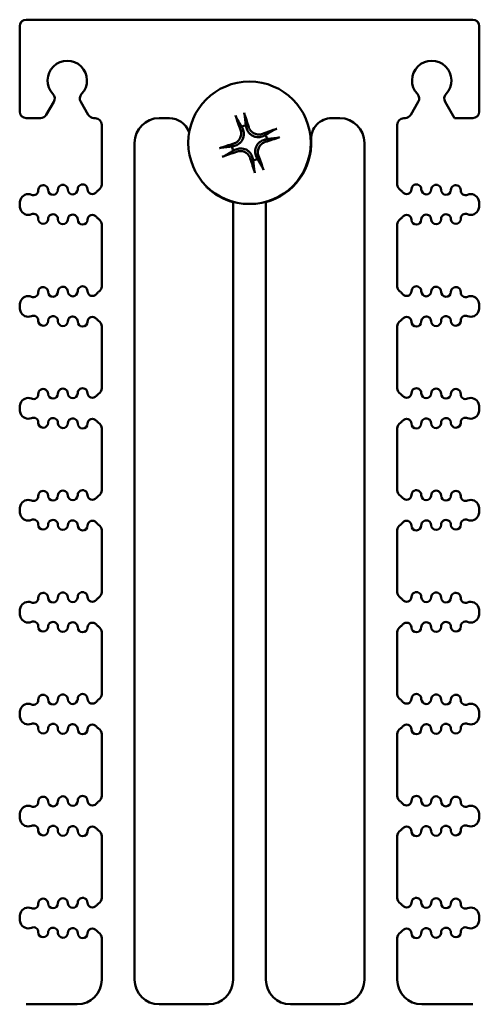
# Model space of a CAD drawing. Header units: inches. Extents: x 1.3 to 23.1, y 0.4 to 18.6.
# Tile 14 of 16: x 9.9 to 11.3, y 15.6 to 18.6. Entities that reach past the tile are written whole.
import ezdxf

# ---------------------------------------------------------------- set-up
doc = ezdxf.new("R2010")
doc.units = ezdxf.units.IN
doc.header["$LTSCALE"] = 0.8
doc.header["$MEASUREMENT"] = 0
doc.layers.add('Visible (ANSI)', color=7, linetype='Continuous', lineweight=50)

msp = doc.modelspace()

# ---------------------------------------------------------------- linework, layer by layer
at = {"layer": 'Visible (ANSI)'}
for p, q in [((9.8774, 18.6198), (11.2374, 18.6198)), ((9.8574, 18.3398), (9.8574, 18.5998)), ((11.2574, 18.3398), (11.2574, 18.5998)), ((9.9384, 18.3298), (9.9615, 18.3699)), ((10.0433, 18.3699), (10.0664, 18.3298)), ((11.0484, 18.3298), (11.0715, 18.3699)), ((11.1533, 18.3699), (11.1822, 18.3198)), ((9.8774, 18.3198), (9.9211, 18.3198)), ((10.0837, 18.3198), (10.0874, 18.3198)), ((10.2824, 18.3198), (10.3133, 18.3198)), ((10.8076, 18.3198), (10.8324, 18.3198)), ((11.0274, 18.3198), (11.0311, 18.3198)), ((11.1822, 18.3198), (11.2374, 18.3198)), ((10.1074, 18.2998), (10.1074, 18.1179)), ((10.3723, 18.2778), (10.3738, 18.2775)), ((11.0074, 18.1179), (11.0074, 18.2998)), ((10.2074, 15.6948), (10.2074, 18.2448)), ((10.9074, 18.2448), (10.9074, 15.6948)), ((10.5074, 18.0636), (10.5074, 15.6948)), ((10.6074, 15.6948), (10.6074, 18.0636)), ((9.8574, 18.0576), (9.8574, 18.0559)), ((11.2574, 18.0576), (11.2574, 18.0559)), ((10.1074, 17.9956), (10.1074, 17.8073)), ((11.0074, 17.8073), (11.0074, 17.9956)), ((9.8574, 17.7471), (9.8574, 17.7454)), ((11.2574, 17.7471), (11.2574, 17.7454)), ((10.1074, 17.6851), (10.1074, 17.4968)), ((11.0074, 17.4968), (11.0074, 17.6851)), ((9.8574, 17.4365), (9.8574, 17.4348)), ((11.2574, 17.4365), (11.2574, 17.4348)), ((10.1074, 17.3745), (10.1074, 17.1862)), ((11.0074, 17.1862), (11.0074, 17.3745)), ((9.8574, 17.1259), (9.8574, 17.1243)), ((11.2574, 17.1259), (11.2574, 17.1243)), ((10.1074, 17.064), (10.1074, 16.8757)), ((11.0074, 16.8757), (11.0074, 17.064)), ((9.8574, 16.8154), (9.8574, 16.8137)), ((11.2574, 16.8154), (11.2574, 16.8137)), ((10.1074, 16.7534), (10.1074, 16.5651)), ((11.0074, 16.5651), (11.0074, 16.7534)), ((9.8574, 16.5048), (9.8574, 16.5031)), ((11.2574, 16.5048), (11.2574, 16.5031)), ((10.1074, 16.4429), (10.1074, 16.2546)), ((11.0074, 16.2546), (11.0074, 16.4429)), ((9.8574, 16.1943), (9.8574, 16.1926)), ((11.2574, 16.1943), (11.2574, 16.1926)), ((10.1074, 16.1323), (10.1074, 15.944)), ((11.0074, 15.944), (11.0074, 16.1323)), ((9.8574, 15.8837), (9.8574, 15.882)), ((11.2574, 15.8837), (11.2574, 15.882)), ((10.1074, 15.8217), (10.1074, 15.6948)), ((11.0074, 15.6948), (11.0074, 15.8217)), ((10.0324, 15.6198), (9.8774, 15.6198)), ((10.4324, 15.6198), (10.2824, 15.6198)), ((10.8324, 15.6198), (10.6824, 15.6198)), ((11.2374, 15.6198), (11.0824, 15.6198))]:
    msp.add_line(p, q, dxfattribs=at)
msp.add_circle((10.5574, 18.2448), 0.1865, dxfattribs=at)
for centre, radius, start, end in [((9.8774, 18.5998), 0.02, 90, 180), ((11.2374, 18.5998), 0.02, 0, 90), ((10.0024, 18.4348), 0.06, 316.6545, 223.3455), ((11.1124, 18.4348), 0.06, 316.6545, 223.3455), ((9.9442, 18.3799), 0.02, 330, 43.3455), ((10.0606, 18.3799), 0.02, 136.6545, 210), ((11.0542, 18.3799), 0.02, 330, 43.3455), ((11.1706, 18.3799), 0.02, 136.6545, 210), ((9.8774, 18.3398), 0.02, 180, 270), ((11.2374, 18.3398), 0.02, 270, 0), ((9.9211, 18.3398), 0.02, 270, 330), ((10.0837, 18.3398), 0.02, 210, 270), ((10.0874, 18.2998), 0.02, 0, 90), ((10.2824, 18.2448), 0.075, 90, 180), ((10.3133, 18.2573), 0.0625, 19.1305, 90), ((10.8076, 18.2573), 0.0625, 90, 182.8603), ((10.8324, 18.2448), 0.075, 0, 90), ((11.0274, 18.2998), 0.02, 90, 180), ((11.0311, 18.3398), 0.02, 270, 330), ((10.5574, 18.2448), 0.0546, 101.8682, 115.6547), ((10.5574, 18.2448), 0.0546, 11.8682, 25.6547), ((10.5574, 18.2448), 0.188, 285.4239, 2.8603), ((10.5574, 18.2448), 0.0546, 191.8682, 205.6547), ((10.5574, 18.2448), 0.0546, 281.8682, 295.6547), ((9.8991, 18.1001), 0.015, 246.8961, 1.1458), ((9.929, 18.1007), 0.015, 1.1458, 181.1458), ((9.959, 18.1013), 0.015, 181.1458, 1.1458), ((9.989, 18.1019), 0.015, 1.1458, 181.1458), ((10.019, 18.1025), 0.015, 181.1458, 1.1458), ((10.049, 18.1031), 0.015, 1.1458, 181.1458), ((10.079, 18.1037), 0.015, 181.1458, 322.7888), ((10.1109, 18.0795), 0.025, 121.4376, 142.7888), ((10.0874, 18.1179), 0.02, 301.4376, 0), ((10.4427, 18.122), 0.02, 203.3608, 226.9546), ((10.5574, 18.2448), 0.188, 226.9546, 254.5761), ((11.0274, 18.1179), 0.02, 180, 238.5624), ((11.0039, 18.0795), 0.025, 37.2112, 58.5624), ((11.0358, 18.1037), 0.015, 217.2112, 358.8542), ((11.0658, 18.1031), 0.015, 358.8542, 178.8542), ((11.0958, 18.1025), 0.015, 178.8542, 358.8542), ((11.1258, 18.1019), 0.015, 358.8542, 178.8542), ((11.1558, 18.1013), 0.015, 178.8542, 358.8542), ((11.1858, 18.1007), 0.015, 358.8542, 178.8542), ((11.2158, 18.1001), 0.015, 178.8542, 293.1039), ((9.8999, 18.0576), 0.0425, 160.9922, 180), ((9.8834, 18.0633), 0.025, 66.8961, 160.9922), ((11.2314, 18.0633), 0.025, 19.0078, 113.1039), ((11.2149, 18.0576), 0.0425, 0, 19.0078), ((9.8999, 18.0559), 0.0425, 180, 199.0078), ((9.8834, 18.0502), 0.025, 199.0078, 293.1039), ((11.2314, 18.0502), 0.025, 246.8961, 340.9922), ((11.2149, 18.0559), 0.0425, 340.9922, 0), ((9.8991, 18.0134), 0.015, 358.8542, 113.1039), ((9.929, 18.0128), 0.015, 178.8542, 358.8542), ((9.959, 18.0122), 0.015, 358.8542, 178.8542), ((9.989, 18.0116), 0.015, 178.8542, 358.8542), ((10.019, 18.011), 0.015, 358.8542, 178.8542), ((10.049, 18.0104), 0.015, 178.8542, 358.8542), ((10.079, 18.0098), 0.015, 37.2112, 178.8542), ((10.1109, 18.034), 0.025, 217.2112, 238.5624), ((10.0874, 17.9956), 0.02, 0, 58.5624), ((11.0274, 17.9956), 0.02, 121.4376, 180), ((11.0039, 18.034), 0.025, 301.4376, 322.7888), ((11.0358, 18.0098), 0.015, 1.1458, 142.7888), ((11.0658, 18.0104), 0.015, 181.1458, 1.1458), ((11.0958, 18.011), 0.015, 1.1458, 181.1458), ((11.1258, 18.0116), 0.015, 181.1458, 1.1458), ((11.1558, 18.0122), 0.015, 1.1458, 181.1458), ((11.1858, 18.0128), 0.015, 181.1458, 1.1458), ((11.2158, 18.0134), 0.015, 66.8961, 181.1458), ((9.929, 17.7901), 0.015, 1.1458, 181.1458), ((9.959, 17.7907), 0.015, 181.1458, 1.1458), ((9.989, 17.7913), 0.015, 1.1458, 181.1458), ((10.019, 17.7919), 0.015, 181.1458, 1.1458), ((10.049, 17.7925), 0.015, 1.1458, 181.1458), ((10.079, 17.7931), 0.015, 181.1458, 322.7888), ((10.1109, 17.769), 0.025, 121.4376, 142.7888), ((10.0874, 17.8073), 0.02, 301.4376, 0), ((11.0274, 17.8073), 0.02, 180, 238.5624), ((11.0039, 17.769), 0.025, 37.2112, 58.5624), ((11.0358, 17.7931), 0.015, 217.2112, 358.8542), ((11.0658, 17.7925), 0.015, 358.8542, 178.8542), ((11.0958, 17.7919), 0.015, 178.8542, 358.8542), ((11.1258, 17.7913), 0.015, 358.8542, 178.8542), ((11.1558, 17.7907), 0.015, 178.8542, 358.8542), ((11.1858, 17.7901), 0.015, 358.8542, 178.8542), ((9.8999, 17.7471), 0.0425, 160.9922, 180), ((9.8834, 17.7528), 0.025, 66.8961, 160.9922), ((9.8991, 17.7895), 0.015, 246.8961, 1.1458), ((11.2158, 17.7895), 0.015, 178.8542, 293.1039), ((11.2314, 17.7528), 0.025, 19.0078, 113.1039), ((11.2149, 17.7471), 0.0425, 0, 19.0078), ((9.8999, 17.7454), 0.0425, 180, 199.0078), ((9.8834, 17.7397), 0.025, 199.0078, 293.1039), ((11.2314, 17.7397), 0.025, 246.8961, 340.9922), ((11.2149, 17.7454), 0.0425, 340.9922, 0), ((9.8991, 17.7029), 0.015, 358.8542, 113.1039), ((9.929, 17.7023), 0.015, 178.8542, 358.8542), ((9.959, 17.7017), 0.015, 358.8542, 178.8542), ((9.989, 17.7011), 0.015, 178.8542, 358.8542), ((10.019, 17.7005), 0.015, 358.8542, 178.8542), ((10.049, 17.6999), 0.015, 178.8542, 358.8542), ((10.079, 17.6993), 0.015, 37.2112, 178.8542), ((10.1109, 17.7235), 0.025, 217.2112, 238.5624), ((10.0874, 17.6851), 0.02, 0, 58.5624), ((11.0274, 17.6851), 0.02, 121.4376, 180), ((11.0039, 17.7235), 0.025, 301.4376, 322.7888), ((11.0358, 17.6993), 0.015, 1.1458, 142.7888), ((11.0658, 17.6999), 0.015, 181.1458, 1.1458), ((11.0958, 17.7005), 0.015, 1.1458, 181.1458), ((11.1258, 17.7011), 0.015, 181.1458, 1.1458), ((11.1558, 17.7017), 0.015, 1.1458, 181.1458), ((11.1858, 17.7023), 0.015, 181.1458, 1.1458), ((11.2158, 17.7029), 0.015, 66.8961, 181.1458), ((9.929, 17.4796), 0.015, 1.1458, 181.1458), ((9.989, 17.4808), 0.015, 1.1458, 181.1458), ((10.049, 17.482), 0.015, 1.1458, 181.1458), ((10.0874, 17.4968), 0.02, 301.4376, 0), ((11.0274, 17.4968), 0.02, 180, 238.5624), ((11.0658, 17.482), 0.015, 358.8542, 178.8542), ((11.1258, 17.4808), 0.015, 358.8542, 178.8542), ((11.1858, 17.4796), 0.015, 358.8542, 178.8542), ((9.8834, 17.4422), 0.025, 66.8961, 160.9922), ((9.8991, 17.479), 0.015, 246.8961, 1.1458), ((9.959, 17.4802), 0.015, 181.1458, 1.1458), ((10.019, 17.4814), 0.015, 181.1458, 1.1458), ((10.079, 17.4826), 0.015, 181.1458, 322.7888), ((10.1109, 17.4584), 0.025, 121.4376, 142.7888), ((11.0039, 17.4584), 0.025, 37.2112, 58.5624), ((11.0358, 17.4826), 0.015, 217.2112, 358.8542), ((11.0958, 17.4814), 0.015, 178.8542, 358.8542), ((11.1558, 17.4802), 0.015, 178.8542, 358.8542), ((11.2158, 17.479), 0.015, 178.8542, 293.1039), ((11.2314, 17.4422), 0.025, 19.0078, 113.1039), ((9.8999, 17.4365), 0.0425, 160.9922, 180), ((9.8999, 17.4348), 0.0425, 180, 199.0078), ((11.2149, 17.4365), 0.0425, 0, 19.0078), ((11.2149, 17.4348), 0.0425, 340.9922, 0), ((9.8834, 17.4291), 0.025, 199.0078, 293.1039), ((9.8991, 17.3923), 0.015, 358.8542, 113.1039), ((9.959, 17.3911), 0.015, 358.8542, 178.8542), ((10.019, 17.3899), 0.015, 358.8542, 178.8542), ((10.079, 17.3887), 0.015, 37.2112, 178.8542), ((11.0358, 17.3887), 0.015, 1.1458, 142.7888), ((11.0958, 17.3899), 0.015, 1.1458, 181.1458), ((11.1558, 17.3911), 0.015, 1.1458, 181.1458), ((11.2158, 17.3923), 0.015, 66.8961, 181.1458), ((11.2314, 17.4291), 0.025, 246.8961, 340.9922), ((9.929, 17.3917), 0.015, 178.8542, 358.8542), ((9.989, 17.3905), 0.015, 178.8542, 358.8542), ((10.049, 17.3893), 0.015, 178.8542, 358.8542), ((10.1109, 17.4129), 0.025, 217.2112, 238.5624), ((10.0874, 17.3745), 0.02, 0, 58.5624), ((11.0274, 17.3745), 0.02, 121.4376, 180), ((11.0039, 17.4129), 0.025, 301.4376, 322.7888), ((11.0658, 17.3893), 0.015, 181.1458, 1.1458), ((11.1258, 17.3905), 0.015, 181.1458, 1.1458), ((11.1858, 17.3917), 0.015, 181.1458, 1.1458), ((9.8991, 17.1684), 0.015, 246.8961, 1.1458), ((9.929, 17.169), 0.015, 1.1458, 181.1458), ((9.959, 17.1696), 0.015, 181.1458, 1.1458), ((9.989, 17.1702), 0.015, 1.1458, 181.1458), ((10.019, 17.1708), 0.015, 181.1458, 1.1458), ((10.049, 17.1714), 0.015, 1.1458, 181.1458), ((10.079, 17.172), 0.015, 181.1458, 322.7888), ((10.1109, 17.1478), 0.025, 121.4376, 142.7888), ((10.0874, 17.1862), 0.02, 301.4376, 0), ((11.0274, 17.1862), 0.02, 180, 238.5624), ((11.0039, 17.1478), 0.025, 37.2112, 58.5624), ((11.0358, 17.172), 0.015, 217.2112, 358.8542), ((11.0658, 17.1714), 0.015, 358.8542, 178.8542), ((11.0958, 17.1708), 0.015, 178.8542, 358.8542), ((11.1258, 17.1702), 0.015, 358.8542, 178.8542), ((11.1558, 17.1696), 0.015, 178.8542, 358.8542), ((11.1858, 17.169), 0.015, 358.8542, 178.8542), ((11.2158, 17.1684), 0.015, 178.8542, 293.1039), ((9.8999, 17.1259), 0.0425, 160.9922, 180), ((9.8834, 17.1316), 0.025, 66.8961, 160.9922), ((11.2314, 17.1316), 0.025, 19.0078, 113.1039), ((11.2149, 17.1259), 0.0425, 0, 19.0078), ((9.8999, 17.1243), 0.0425, 180, 199.0078), ((9.8834, 17.1186), 0.025, 199.0078, 293.1039), ((11.2314, 17.1186), 0.025, 246.8961, 340.9922), ((11.2149, 17.1243), 0.0425, 340.9922, 0), ((9.8991, 17.0818), 0.015, 358.8542, 113.1039), ((9.929, 17.0812), 0.015, 178.8542, 358.8542), ((9.959, 17.0806), 0.015, 358.8542, 178.8542), ((9.989, 17.08), 0.015, 178.8542, 358.8542), ((10.019, 17.0794), 0.015, 358.8542, 178.8542), ((10.049, 17.0788), 0.015, 178.8542, 358.8542), ((10.079, 17.0782), 0.015, 37.2112, 178.8542), ((10.1109, 17.1024), 0.025, 217.2112, 238.5624), ((10.0874, 17.064), 0.02, 0, 58.5624), ((11.0274, 17.064), 0.02, 121.4376, 180), ((11.0039, 17.1024), 0.025, 301.4376, 322.7888), ((11.0358, 17.0782), 0.015, 1.1458, 142.7888), ((11.0658, 17.0788), 0.015, 181.1458, 1.1458), ((11.0958, 17.0794), 0.015, 1.1458, 181.1458), ((11.1258, 17.08), 0.015, 181.1458, 1.1458), ((11.1558, 17.0806), 0.015, 1.1458, 181.1458), ((11.1858, 17.0812), 0.015, 181.1458, 1.1458), ((11.2158, 17.0818), 0.015, 66.8961, 181.1458), ((9.929, 16.8585), 0.015, 1.1458, 181.1458), ((9.989, 16.8597), 0.015, 1.1458, 181.1458), ((10.019, 16.8603), 0.015, 181.1458, 1.1458), ((10.049, 16.8609), 0.015, 1.1458, 181.1458), ((10.079, 16.8615), 0.015, 181.1458, 322.7888), ((10.0874, 16.8757), 0.02, 301.4376, 0), ((11.0274, 16.8757), 0.02, 180, 238.5624), ((11.0358, 16.8615), 0.015, 217.2112, 358.8542), ((11.0658, 16.8609), 0.015, 358.8542, 178.8542), ((11.0958, 16.8603), 0.015, 178.8542, 358.8542), ((11.1258, 16.8597), 0.015, 358.8542, 178.8542), ((11.1858, 16.8585), 0.015, 358.8542, 178.8542), ((9.8834, 16.8211), 0.025, 66.8961, 160.9922), ((9.8991, 16.8579), 0.015, 246.8961, 1.1458), ((9.959, 16.8591), 0.015, 181.1458, 1.1458), ((10.1109, 16.8373), 0.025, 121.4376, 142.7888), ((11.0039, 16.8373), 0.025, 37.2112, 58.5624), ((11.1558, 16.8591), 0.015, 178.8542, 358.8542), ((11.2158, 16.8579), 0.015, 178.8542, 293.1039), ((11.2314, 16.8211), 0.025, 19.0078, 113.1039), ((9.8999, 16.8154), 0.0425, 160.9922, 180), ((9.8999, 16.8137), 0.0425, 180, 199.0078), ((11.2149, 16.8154), 0.0425, 0, 19.0078), ((11.2149, 16.8137), 0.0425, 340.9922, 0), ((9.8834, 16.808), 0.025, 199.0078, 293.1039), ((9.8991, 16.7712), 0.015, 358.8542, 113.1039), ((9.929, 16.7706), 0.015, 178.8542, 358.8542), ((9.959, 16.77), 0.015, 358.8542, 178.8542), ((10.019, 16.7688), 0.015, 358.8542, 178.8542), ((10.079, 16.7676), 0.015, 37.2112, 178.8542), ((10.1109, 16.7918), 0.025, 217.2112, 238.5624), ((10.0874, 16.7534), 0.02, 0, 58.5624), ((11.0274, 16.7534), 0.02, 121.4376, 180), ((11.0039, 16.7918), 0.025, 301.4376, 322.7888), ((11.0358, 16.7676), 0.015, 1.1458, 142.7888), ((11.0958, 16.7688), 0.015, 1.1458, 181.1458), ((11.1558, 16.77), 0.015, 1.1458, 181.1458), ((11.1858, 16.7706), 0.015, 181.1458, 1.1458), ((11.2158, 16.7712), 0.015, 66.8961, 181.1458), ((11.2314, 16.808), 0.025, 246.8961, 340.9922), ((9.989, 16.7694), 0.015, 178.8542, 358.8542), ((10.049, 16.7682), 0.015, 178.8542, 358.8542), ((11.0658, 16.7682), 0.015, 181.1458, 1.1458), ((11.1258, 16.7694), 0.015, 181.1458, 1.1458), ((9.929, 16.5479), 0.015, 1.1458, 181.1458), ((9.989, 16.5491), 0.015, 1.1458, 181.1458), ((10.049, 16.5503), 0.015, 1.1458, 181.1458), ((10.0874, 16.5651), 0.02, 301.4376, 0), ((11.0274, 16.5651), 0.02, 180, 238.5624), ((11.0658, 16.5503), 0.015, 358.8542, 178.8542), ((11.1258, 16.5491), 0.015, 358.8542, 178.8542), ((11.1858, 16.5479), 0.015, 358.8542, 178.8542), ((9.8834, 16.5105), 0.025, 66.8961, 160.9922), ((9.8991, 16.5473), 0.015, 246.8961, 1.1458), ((9.959, 16.5485), 0.015, 181.1458, 1.1458), ((10.019, 16.5497), 0.015, 181.1458, 1.1458), ((10.079, 16.5509), 0.015, 181.1458, 322.7888), ((10.1109, 16.5267), 0.025, 121.4376, 142.7888), ((11.0039, 16.5267), 0.025, 37.2112, 58.5624), ((11.0358, 16.5509), 0.015, 217.2112, 358.8542), ((11.0958, 16.5497), 0.015, 178.8542, 358.8542), ((11.1558, 16.5485), 0.015, 178.8542, 358.8542), ((11.2158, 16.5473), 0.015, 178.8542, 293.1039), ((11.2314, 16.5105), 0.025, 19.0078, 113.1039), ((9.8999, 16.5048), 0.0425, 160.9922, 180), ((9.8999, 16.5031), 0.0425, 180, 199.0078), ((11.2149, 16.5048), 0.0425, 0, 19.0078), ((11.2149, 16.5031), 0.0425, 340.9922, 0), ((9.8834, 16.4974), 0.025, 199.0078, 293.1039), ((9.8991, 16.4607), 0.015, 358.8542, 113.1039), ((9.959, 16.4595), 0.015, 358.8542, 178.8542), ((10.019, 16.4583), 0.015, 358.8542, 178.8542), ((10.079, 16.4571), 0.015, 37.2112, 178.8542), ((11.0358, 16.4571), 0.015, 1.1458, 142.7888), ((11.0958, 16.4583), 0.015, 1.1458, 181.1458), ((11.1558, 16.4595), 0.015, 1.1458, 181.1458), ((11.2158, 16.4607), 0.015, 66.8961, 181.1458), ((11.2314, 16.4974), 0.025, 246.8961, 340.9922), ((9.929, 16.4601), 0.015, 178.8542, 358.8542), ((9.989, 16.4589), 0.015, 178.8542, 358.8542), ((10.049, 16.4577), 0.015, 178.8542, 358.8542), ((10.1109, 16.4812), 0.025, 217.2112, 238.5624), ((10.0874, 16.4429), 0.02, 0, 58.5624), ((11.0274, 16.4429), 0.02, 121.4376, 180), ((11.0039, 16.4812), 0.025, 301.4376, 322.7888), ((11.0658, 16.4577), 0.015, 181.1458, 1.1458), ((11.1258, 16.4589), 0.015, 181.1458, 1.1458), ((11.1858, 16.4601), 0.015, 181.1458, 1.1458), ((9.8991, 16.2368), 0.015, 246.8961, 1.1458), ((9.929, 16.2374), 0.015, 1.1458, 181.1458), ((9.959, 16.238), 0.015, 181.1458, 1.1458), ((9.989, 16.2386), 0.015, 1.1458, 181.1458), ((10.019, 16.2392), 0.015, 181.1458, 1.1458), ((10.049, 16.2398), 0.015, 1.1458, 181.1458), ((10.079, 16.2404), 0.015, 181.1458, 322.7888), ((10.1109, 16.2162), 0.025, 121.4376, 142.7888), ((10.0874, 16.2546), 0.02, 301.4376, 0), ((11.0274, 16.2546), 0.02, 180, 238.5624), ((11.0039, 16.2162), 0.025, 37.2112, 58.5624), ((11.0358, 16.2404), 0.015, 217.2112, 358.8542), ((11.0658, 16.2398), 0.015, 358.8542, 178.8542), ((11.0958, 16.2392), 0.015, 178.8542, 358.8542), ((11.1258, 16.2386), 0.015, 358.8542, 178.8542), ((11.1558, 16.238), 0.015, 178.8542, 358.8542), ((11.1858, 16.2374), 0.015, 358.8542, 178.8542), ((11.2158, 16.2368), 0.015, 178.8542, 293.1039), ((9.8999, 16.1943), 0.0425, 160.9922, 180), ((9.8834, 16.2), 0.025, 66.8961, 160.9922), ((11.2314, 16.2), 0.025, 19.0078, 113.1039), ((11.2149, 16.1943), 0.0425, 0, 19.0078), ((9.8999, 16.1926), 0.0425, 180, 199.0078), ((9.8834, 16.1869), 0.025, 199.0078, 293.1039), ((11.2314, 16.1869), 0.025, 246.8961, 340.9922), ((11.2149, 16.1926), 0.0425, 340.9922, 0), ((9.8991, 16.1501), 0.015, 358.8542, 113.1039), ((9.929, 16.1495), 0.015, 178.8542, 358.8542), ((9.959, 16.1489), 0.015, 358.8542, 178.8542), ((9.989, 16.1483), 0.015, 178.8542, 358.8542), ((10.019, 16.1477), 0.015, 358.8542, 178.8542), ((10.049, 16.1471), 0.015, 178.8542, 358.8542), ((10.079, 16.1465), 0.015, 37.2112, 178.8542), ((10.1109, 16.1707), 0.025, 217.2112, 238.5624), ((10.0874, 16.1323), 0.02, 0, 58.5624), ((11.0274, 16.1323), 0.02, 121.4376, 180), ((11.0039, 16.1707), 0.025, 301.4376, 322.7888), ((11.0358, 16.1465), 0.015, 1.1458, 142.7888), ((11.0658, 16.1471), 0.015, 181.1458, 1.1458), ((11.0958, 16.1477), 0.015, 1.1458, 181.1458), ((11.1258, 16.1483), 0.015, 181.1458, 1.1458), ((11.1558, 16.1489), 0.015, 1.1458, 181.1458), ((11.1858, 16.1495), 0.015, 181.1458, 1.1458), ((11.2158, 16.1501), 0.015, 66.8961, 181.1458), ((9.929, 15.9268), 0.015, 1.1458, 181.1458), ((9.989, 15.928), 0.015, 1.1458, 181.1458), ((10.049, 15.9292), 0.015, 1.1458, 181.1458), ((10.0874, 15.944), 0.02, 301.4376, 0), ((11.0274, 15.944), 0.02, 180, 238.5624), ((11.0658, 15.9292), 0.015, 358.8542, 178.8542), ((11.1258, 15.928), 0.015, 358.8542, 178.8542), ((11.1858, 15.9268), 0.015, 358.8542, 178.8542), ((9.8834, 15.8894), 0.025, 66.8961, 160.9922), ((9.8991, 15.9262), 0.015, 246.8961, 1.1458), ((9.959, 15.9274), 0.015, 181.1458, 1.1458), ((10.019, 15.9286), 0.015, 181.1458, 1.1458), ((10.079, 15.9298), 0.015, 181.1458, 322.7888), ((10.1109, 15.9056), 0.025, 121.4376, 142.7888), ((11.0039, 15.9056), 0.025, 37.2112, 58.5624), ((11.0358, 15.9298), 0.015, 217.2112, 358.8542), ((11.0958, 15.9286), 0.015, 178.8542, 358.8542), ((11.1558, 15.9274), 0.015, 178.8542, 358.8542), ((11.2158, 15.9262), 0.015, 178.8542, 293.1039), ((11.2314, 15.8894), 0.025, 19.0078, 113.1039), ((9.8999, 15.8837), 0.0425, 160.9922, 180), ((9.8999, 15.882), 0.0425, 180, 199.0078), ((11.2149, 15.8837), 0.0425, 0, 19.0078), ((11.2149, 15.882), 0.0425, 340.9922, 0), ((9.8834, 15.8763), 0.025, 199.0078, 293.1039), ((9.8991, 15.8395), 0.015, 358.8542, 113.1039), ((9.959, 15.8383), 0.015, 358.8542, 178.8542), ((10.019, 15.8371), 0.015, 358.8542, 178.8542), ((10.079, 15.8359), 0.015, 37.2112, 178.8542), ((10.1109, 15.8601), 0.025, 217.2112, 238.5624), ((11.0039, 15.8601), 0.025, 301.4376, 322.7888), ((11.0358, 15.8359), 0.015, 1.1458, 142.7888), ((11.0958, 15.8371), 0.015, 1.1458, 181.1458), ((11.1558, 15.8383), 0.015, 1.1458, 181.1458), ((11.2158, 15.8395), 0.015, 66.8961, 181.1458), ((11.2314, 15.8763), 0.025, 246.8961, 340.9922), ((9.929, 15.8389), 0.015, 178.8542, 358.8542), ((9.989, 15.8377), 0.015, 178.8542, 358.8542), ((10.049, 15.8365), 0.015, 178.8542, 358.8542), ((10.0874, 15.8217), 0.02, 0, 58.5624), ((11.0274, 15.8217), 0.02, 121.4376, 180), ((11.0658, 15.8365), 0.015, 181.1458, 1.1458), ((11.1258, 15.8377), 0.015, 181.1458, 1.1458), ((11.1858, 15.8389), 0.015, 181.1458, 1.1458), ((10.0324, 15.6948), 0.075, 270, 0), ((10.2824, 15.6948), 0.075, 180, 270), ((10.4324, 15.6948), 0.075, 270, 0), ((10.6824, 15.6948), 0.075, 180, 270), ((10.8324, 15.6948), 0.075, 270, 0), ((11.0824, 15.6948), 0.075, 180, 270)]:
    msp.add_arc(centre, radius, start, end, dxfattribs=at)
for centre, major_axis, start_param, end_param in [((10.5482, 18.2421), (-0.0683, 0.2324), 4.905895, 5.104794), ((10.5663, 18.2483), (0.0874, -0.226), 4.319984, 4.518883), ((10.5609, 18.2359), (-0.226, -0.0874), 4.319984, 4.518883), ((10.5601, 18.2356), (-0.2324, -0.0683), 4.905895, 5.104794), ((10.5547, 18.254), (0.2324, 0.0683), 4.905895, 5.104794), ((10.554, 18.2538), (0.226, 0.0874), 4.319984, 4.518883), ((10.5666, 18.2475), (0.0683, -0.2324), 4.905895, 5.104794), ((10.5485, 18.2414), (-0.0874, 0.226), 4.319984, 4.518883)]:
    msp.add_ellipse(centre, major_axis=major_axis, ratio=0.087156, start_param=start_param, end_param=end_param, dxfattribs=at)
for points, knots in [([(10.5408, 18.3365), (10.5408, 18.3365), (10.5408, 18.3365), (10.541, 18.3358), (10.5413, 18.335), (10.5417, 18.3335), (10.542, 18.3326), (10.5423, 18.3312), (10.5425, 18.3305), (10.5427, 18.3295), (10.5428, 18.3291), (10.5428, 18.3288)], [0.01759685, 0.01759685, 0.01759685, 0.01759685, 0.01762601, 0.01762601, 0.02349917, 0.02349917, 0.02936729, 0.02936729, 0.03519954, 0.03519954, 0.03995567, 0.03995567, 0.03995567, 0.03995567]), ([(10.5178, 18.3203), (10.5177, 18.3206), (10.5175, 18.321), (10.5171, 18.3218), (10.5167, 18.3225), (10.5162, 18.3238), (10.5158, 18.3247), (10.5153, 18.3261), (10.515, 18.327), (10.5147, 18.3276), (10.5147, 18.3276), (10.5147, 18.3277)], [0.05376772, 0.05376772, 0.05376772, 0.05376772, 0.05852386, 0.05852386, 0.06435611, 0.06435611, 0.07022423, 0.07022423, 0.07609738, 0.07609738, 0.07612654, 0.07612654, 0.07612654, 0.07612654]), ([(10.5302, 18.2843), (10.5316, 18.2806), (10.5323, 18.2763), (10.532, 18.2679), (10.531, 18.2637), (10.5278, 18.2564), (10.5254, 18.2529), (10.5193, 18.247), (10.5157, 18.2447), (10.5112, 18.2429), (10.5104, 18.2426), (10.5096, 18.2424)], [0, 0, 0, 0, 0.030458, 0.030458, 0.060916, 0.060916, 0.0912553, 0.0912553, 0.1215946, 0.1215946, 0.1282974, 0.1282974, 0.1282974, 0.1282974]), ([(10.5369, 18.2869), (10.5389, 18.2823), (10.5401, 18.2772), (10.5403, 18.2692), (10.54, 18.2663), (10.5388, 18.2606), (10.5379, 18.2578), (10.5352, 18.2524), (10.5335, 18.2499), (10.5298, 18.2455), (10.5277, 18.2436), (10.5212, 18.2388), (10.5164, 18.2366), (10.5116, 18.2355)], [0.4461869, 0.4461869, 0.4461869, 0.4461869, 0.4884014, 0.4884014, 0.5115829, 0.5115829, 0.5347643, 0.5347643, 0.5579458, 0.5579458, 0.5811273, 0.5811273, 0.6233417, 0.6233417, 0.6233417, 0.6233417]), ([(10.5994, 18.2653), (10.5949, 18.2633), (10.5898, 18.2621), (10.5817, 18.2619), (10.5789, 18.2622), (10.5732, 18.2634), (10.5704, 18.2644), (10.565, 18.2671), (10.5625, 18.2687), (10.5581, 18.2724), (10.5562, 18.2746), (10.5514, 18.281), (10.5492, 18.2858), (10.548, 18.2906)], [0.4461869, 0.4461869, 0.4461869, 0.4461869, 0.4884014, 0.4884014, 0.5115829, 0.5115829, 0.5347643, 0.5347643, 0.5579458, 0.5579458, 0.5811273, 0.5811273, 0.6233417, 0.6233417, 0.6233417, 0.6233417]), ([(10.5968, 18.272), (10.5932, 18.2707), (10.5889, 18.2699), (10.5805, 18.2702), (10.5763, 18.2712), (10.569, 18.2744), (10.5654, 18.2769), (10.5596, 18.2829), (10.5573, 18.2866), (10.5555, 18.291), (10.5552, 18.2918), (10.555, 18.2927)], [0, 0, 0, 0, 0.030458, 0.030458, 0.060916, 0.060916, 0.0912553, 0.0912553, 0.1215946, 0.1215946, 0.1282974, 0.1282974, 0.1282974, 0.1282974]), ([(10.6329, 18.2844), (10.6332, 18.2845), (10.6335, 18.2847), (10.6344, 18.2852), (10.6351, 18.2855), (10.6364, 18.286), (10.6373, 18.2864), (10.6387, 18.2869), (10.6395, 18.2873), (10.6402, 18.2875), (10.6402, 18.2875), (10.6402, 18.2875)], [0.05376772, 0.05376772, 0.05376772, 0.05376772, 0.05852386, 0.05852386, 0.06435611, 0.06435611, 0.07022423, 0.07022423, 0.07609738, 0.07609738, 0.07612654, 0.07612654, 0.07612654, 0.07612654]), ([(10.5779, 18.2028), (10.5759, 18.2073), (10.5747, 18.2125), (10.5745, 18.2205), (10.5748, 18.2233), (10.576, 18.229), (10.5769, 18.2318), (10.5796, 18.2373), (10.5813, 18.2397), (10.585, 18.2441), (10.5871, 18.2461), (10.5936, 18.2508), (10.5984, 18.253), (10.6032, 18.2542)], [0.4461869, 0.4461869, 0.4461869, 0.4461869, 0.4884014, 0.4884014, 0.5115829, 0.5115829, 0.5347643, 0.5347643, 0.5579458, 0.5579458, 0.5811273, 0.5811273, 0.6233417, 0.6233417, 0.6233417, 0.6233417]), ([(10.5846, 18.2054), (10.5832, 18.2091), (10.5825, 18.2133), (10.5828, 18.2217), (10.5838, 18.2259), (10.587, 18.2332), (10.5895, 18.2368), (10.5955, 18.2426), (10.5991, 18.2449), (10.6036, 18.2467), (10.6044, 18.247), (10.6052, 18.2473)], [0, 0, 0, 0, 0.030458, 0.030458, 0.060916, 0.060916, 0.0912553, 0.0912553, 0.1215946, 0.1215946, 0.1282974, 0.1282974, 0.1282974, 0.1282974]), ([(10.6491, 18.2614), (10.6491, 18.2614), (10.6491, 18.2614), (10.6484, 18.2612), (10.6475, 18.2609), (10.6461, 18.2605), (10.6452, 18.2603), (10.6438, 18.2599), (10.6431, 18.2597), (10.6421, 18.2595), (10.6417, 18.2595), (10.6414, 18.2594)], [0.01759685, 0.01759685, 0.01759685, 0.01759685, 0.01762601, 0.01762601, 0.02349917, 0.02349917, 0.02936729, 0.02936729, 0.03519954, 0.03519954, 0.03995567, 0.03995567, 0.03995567, 0.03995567]), ([(10.4657, 18.2282), (10.4657, 18.2282), (10.4657, 18.2282), (10.4664, 18.2284), (10.4673, 18.2287), (10.4688, 18.2291), (10.4696, 18.2294), (10.471, 18.2297), (10.4717, 18.2299), (10.4727, 18.2301), (10.4731, 18.2302), (10.4734, 18.2302)], [0.01759685, 0.01759685, 0.01759685, 0.01759685, 0.01762601, 0.01762601, 0.02349917, 0.02349917, 0.02936729, 0.02936729, 0.03519954, 0.03519954, 0.03995567, 0.03995567, 0.03995567, 0.03995567]), ([(10.5154, 18.2243), (10.5199, 18.2263), (10.525, 18.2275), (10.5331, 18.2277), (10.5359, 18.2274), (10.5416, 18.2262), (10.5444, 18.2253), (10.5498, 18.2226), (10.5523, 18.2209), (10.5567, 18.2172), (10.5586, 18.2151), (10.5634, 18.2086), (10.5656, 18.2038), (10.5668, 18.199)], [0.4461869, 0.4461869, 0.4461869, 0.4461869, 0.4884014, 0.4884014, 0.5115829, 0.5115829, 0.5347643, 0.5347643, 0.5579458, 0.5579458, 0.5811273, 0.5811273, 0.6233417, 0.6233417, 0.6233417, 0.6233417]), ([(10.518, 18.2176), (10.5217, 18.219), (10.5259, 18.2197), (10.5343, 18.2195), (10.5385, 18.2185), (10.5458, 18.2152), (10.5494, 18.2128), (10.5552, 18.2067), (10.5575, 18.2031), (10.5593, 18.1987), (10.5596, 18.1978), (10.5599, 18.197)], [0, 0, 0, 0, 0.030458, 0.030458, 0.060916, 0.060916, 0.0912553, 0.0912553, 0.1215946, 0.1215946, 0.1282974, 0.1282974, 0.1282974, 0.1282974]), ([(10.4819, 18.2053), (10.4816, 18.2051), (10.4813, 18.2049), (10.4804, 18.2045), (10.4797, 18.2042), (10.4784, 18.2036), (10.4775, 18.2033), (10.4761, 18.2027), (10.4753, 18.2024), (10.4746, 18.2022), (10.4746, 18.2022), (10.4746, 18.2022)], [0.05376772, 0.05376772, 0.05376772, 0.05376772, 0.05852386, 0.05852386, 0.06435611, 0.06435611, 0.07022423, 0.07022423, 0.07609738, 0.07609738, 0.07612654, 0.07612654, 0.07612654, 0.07612654]), ([(10.574, 18.1531), (10.574, 18.1531), (10.574, 18.1531), (10.5738, 18.1538), (10.5735, 18.1547), (10.5731, 18.1562), (10.5728, 18.157), (10.5725, 18.1584), (10.5723, 18.1592), (10.5721, 18.1601), (10.5721, 18.1605), (10.572, 18.1608)], [0.01759685, 0.01759685, 0.01759685, 0.01759685, 0.01762601, 0.01762601, 0.02349917, 0.02349917, 0.02936729, 0.02936729, 0.03519954, 0.03519954, 0.03995567, 0.03995567, 0.03995567, 0.03995567]), ([(10.597, 18.1693), (10.5971, 18.1691), (10.5973, 18.1687), (10.5978, 18.1678), (10.5981, 18.1671), (10.5986, 18.1658), (10.599, 18.165), (10.5995, 18.1635), (10.5998, 18.1627), (10.6001, 18.162), (10.6001, 18.162), (10.6001, 18.162)], [0.05376772, 0.05376772, 0.05376772, 0.05376772, 0.05852386, 0.05852386, 0.06435611, 0.06435611, 0.07022423, 0.07022423, 0.07609738, 0.07609738, 0.07612654, 0.07612654, 0.07612654, 0.07612654])]:
    msp.add_open_spline(points, degree=3, knots=knots, dxfattribs=at)
for points, weights in [([(10.5178, 18.3203), (10.5275, 18.3044), (10.5337, 18.2941)], [1.00320831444, 1.02592339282, 1]), ([(10.5462, 18.2983), (10.5448, 18.3103), (10.5428, 18.3288)], [1, 1.02592339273, 1.00320831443]), ([(10.5337, 18.2941), (10.5355, 18.2902), (10.5369, 18.2869)], [1, 1.08169453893, 1.16294215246]), ([(10.548, 18.2906), (10.5472, 18.2942), (10.5462, 18.2983)], [1.16294215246, 1.08169453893, 1]), ([(10.6329, 18.2844), (10.617, 18.2747), (10.6067, 18.2685)], [1.00320831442, 1.02592339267, 1]), ([(10.6067, 18.2685), (10.6028, 18.2668), (10.5994, 18.2653)], [1, 1.08169453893, 1.16294215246]), ([(10.6032, 18.2542), (10.6067, 18.255), (10.6109, 18.2561)], [1.16294215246, 1.08169453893, 1]), ([(10.6109, 18.2561), (10.6228, 18.2574), (10.6414, 18.2594)], [1, 1.02592339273, 1.00320831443]), ([(10.5039, 18.2336), (10.492, 18.2323), (10.4734, 18.2302)], [1, 1.02592339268, 1.00320831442]), ([(10.4819, 18.2053), (10.4979, 18.2149), (10.5081, 18.2212)], [1.00320831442, 1.02592339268, 1]), ([(10.5116, 18.2355), (10.5081, 18.2346), (10.5039, 18.2336)], [1.16294215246, 1.08169453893, 1]), ([(10.5081, 18.2212), (10.512, 18.2229), (10.5154, 18.2243)], [1, 1.08169453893, 1.16294215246]), ([(10.5668, 18.199), (10.5676, 18.1955), (10.5686, 18.1913)], [1.16294215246, 1.08169453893, 1]), ([(10.5686, 18.1913), (10.57, 18.1794), (10.572, 18.1608)], [1, 1.02592339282, 1.00320831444]), ([(10.5811, 18.1956), (10.5793, 18.1995), (10.5779, 18.2028)], [1, 1.08169453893, 1.16294215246]), ([(10.597, 18.1693), (10.5873, 18.1853), (10.5811, 18.1956)], [1.00320831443, 1.02592339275, 1])]:
    msp.add_rational_spline(points, weights, degree=2, dxfattribs=at)

doc.saveas('drawing.dxf')
